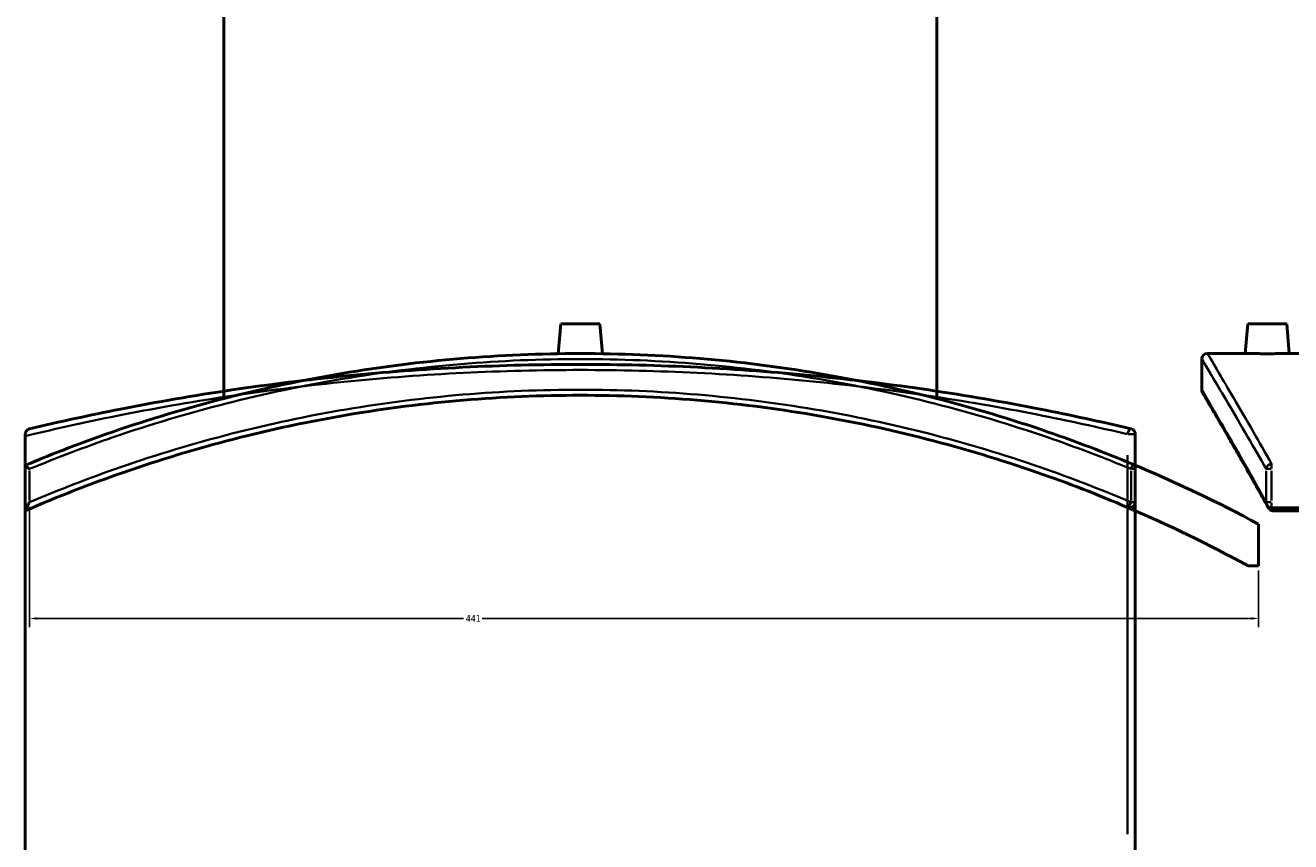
# Model space of a CAD drawing. Header units: millimetres. Extents: x -604 to 1145, y -317 to 908.
# Tile 5 of 10: x 246 to 700, y 23 to 316. Entities that reach past the tile are written whole.
import ezdxf

# ---------------------------------------------------------------- set-up
doc = ezdxf.new("R2010")
doc.units = ezdxf.units.MM
for name, color, linetype, lineweight in [('Dimension (ANSI)', 7, 'Continuous', 25), ('Visible (ANSI)', 7, 'Continuous', 50), ('Visible Narrow (ANSI)', 7, 'Continuous', 35)]:
    doc.layers.add(name, color=color, linetype=linetype, lineweight=lineweight)
doc.styles.add('Note Text (ANSI)', font='tahoma.ttf')
doc.dimstyles.new('Default - mm (ANSI)', dxfattribs={"dimtxt": 2.4, "dimasz": 2.5, "dimexe": 3.175, "dimexo": 1.6002, "dimgap": 0.8, "dimtad": 0, "dimtoh": 1, "dimdec": 0, "dimrnd": 1e-08, "dimzin": 4, "dimdsep": 46, "dimtxsty": 'Note Text (ANSI)', "dimcen": 0.09, "dimdle": 10, "dimclrd": 256, "dimclre": 256, "dimclrt": 5, "dimadec": 1, "dimazin": 1, "dimtfac": 1.27, "dimtofl": 0, "dimtmove": 0, "dimatfit": 3, "dimfxl": 1, "dimtolj": 1, "dimtzin": 4, "dimlwd": -1, "dimlwe": -1, "dimarcsym": 0})

# ---------------------------------------------------------------- blocks, each defined once
blk = doc.blocks.new('*D6')
at = {"layer": 'Defpoints', "color": 0, "transparency": 16777216}
for p in [(247.35, 145.01), (688.81, 122.15), (688.81, 103.28)]:
    blk.add_point(p, dxfattribs=at)
at = {"layer": 'Dimension (ANSI)', "transparency": 16777216}
for p, q in [((247.35, 143.41), (247.35, 100.1)), ((688.81, 120.55), (688.81, 100.1)), ((249.85, 103.28), (403.21, 103.28)), ((686.31, 103.28), (409.89, 103.28))]:
    blk.add_line(p, q, dxfattribs=at)
for points in [[(249.85, 103.69), (249.85, 102.86), (247.35, 103.28)], [(686.31, 103.69), (686.31, 102.86), (688.81, 103.28)]]:
    blk.add_solid(points, dxfattribs=at)
at = {"layer": 'Dimension (ANSI)', "color": 5, "transparency": 16777216, "insert": (404.01, 104.48), "char_height": 2.4, "attachment_point": 1, "style": 'Note Text (ANSI)'}
blk.add_mtext('\\A1;441', dxfattribs=at)

msp = doc.modelspace()

# ---------------------------------------------------------------- linework, layer by layer
at = {"layer": 'Visible (ANSI)'}
for p, q in [((317.16, 182.27), (317.16, 385.43)), ((573.16, 182.27), (573.16, 385.43)), ((438.16, 209.03), (437.23, 198.37)), ((438.16, 209.03), (452.16, 209.03)), ((452.16, 209.03), (453.09, 198.37)), ((684.88, 209.03), (683.95, 198.43)), ((684.88, 209.03), (698.88, 209.03)), ((698.88, 209.03), (699.8, 198.43)), ((668.38, 196.43), (668.38, 185.43)), ((683.95, 198.43), (670.38, 198.43)), ((775.38, 198.43), (699.8, 198.43)), ((245.81, 169.44), (245.81, 168.77)), ((245.81, -249.73), (245.81, 168.77)), ((644.51, 18.27), (644.51, 169.44)), ((245.81, 158.28), (245.81, 158.26)), ((245.81, 158.26), (245.81, 142.09)), ((644.51, 145.01), (644.51, 156.95)), ((245.81, 142.09), (245.81, 141.97)), ((844.63, 143.01), (693.46, 143.01)), ((844.63, 141.97), (694.12, 141.97)), ((688.81, 122.15), (688.81, 137.15)), ((685.01, 122.15), (688.81, 122.15))]:
    msp.add_line(p, q, dxfattribs=at)
for centre, radius, start, end in [((670.38, 196.43), 2, 90, 180), ((670.38, 185.43), 2, 180, 210.4102), ((642.51, 169.44), 2, 0, 76.6593), ((445.16, -316.57), 515, 61.7638, 67.375), ((642.51, 156.95), 2, 0, 67.375), ((642.51, 145.01), 2, 246.8508, 0), ((445.16, -316.57), 500, 61.3345, 66.8508), ((693.46, 145.01), 2, 209.0147, 270)]:
    msp.add_arc(centre, radius, start, end, dxfattribs=at)
for points, knots in [([(643.28, 158.8), (633.42, 162.9), (623.41, 166.72), (586.58, 179.43), (558.95, 186.51), (502.58, 196.02), (473.87, 198.43), (445.16, 198.43), (416.44, 198.43), (387.73, 196.01), (331.37, 186.51), (303.73, 179.43), (266.49, 166.57), (256.06, 162.59), (245.81, 158.28)], [-42.139601, -42.139601, -42.139601, -42.139601, -38.873286, -38.873286, -30.292806, -30.292806, -21.712321, -21.712321, -21.712321, -13.131836, -13.131836, -4.551356, -4.551356, -1.148852, -1.148852, -1.148852, -1.148852]), ([(691.88, 198.37), (690.88, 198.37), (689.82, 198.37), (687.86, 198.38), (686.97, 198.39), (685.57, 198.41), (684.96, 198.41), (684.15, 198.43), (683.95, 198.43), (683.95, 198.43)], [0, 0, 0, 0, 0.298743, 0.298743, 0.597485, 0.597485, 0.896182, 0.896182, 1.194878, 1.194878, 1.194878, 1.194878]), ([(699.8, 198.43), (699.8, 198.43), (699.61, 198.43), (698.8, 198.41), (698.19, 198.41), (696.78, 198.39), (695.89, 198.38), (693.93, 198.37), (692.87, 198.37), (691.88, 198.37)], [3.584635, 3.584635, 3.584635, 3.584635, 3.883332, 3.883332, 4.182029, 4.182029, 4.480771, 4.480771, 4.779514, 4.779514, 4.779514, 4.779514]), ([(642.97, 171.39), (632.27, 173.92), (621.37, 176.29), (584.11, 183.61), (556.95, 187.65), (501.58, 193.11), (473.37, 194.52), (445.16, 194.52), (416.95, 194.52), (388.73, 193.11), (333.36, 187.65), (306.21, 183.61), (268.94, 176.29), (258.05, 173.92), (247.35, 171.39)], [5.250923, 5.250923, 5.250923, 5.250923, 8.815718, 8.815718, 17.259265, 17.259265, 25.702816, 25.702816, 25.702816, 34.146368, 34.146368, 42.589914, 42.589914, 46.154836, 46.154836, 46.154836, 46.154836]), ([(245.81, 141.97), (257.33, 146.98), (269.09, 151.58), (307.08, 164.78), (334.06, 171.73), (389.09, 181.06), (417.12, 183.43), (445.16, 183.43), (473.19, 183.43), (501.22, 181.06), (556.25, 171.73), (583.23, 164.78), (620.26, 151.91), (631.09, 147.72), (641.72, 143.17)], [-46.466745, -46.466745, -46.466745, -46.466745, -42.589914, -42.589914, -34.146368, -34.146368, -25.702816, -25.702816, -25.702816, -17.259265, -17.259265, -8.815718, -8.815718, -5.250923, -5.250923, -5.250923, -5.250923]), ([(691.71, 144.04), (690.26, 146.66), (688.86, 149.16), (686.19, 153.91), (684.92, 156.17), (682.5, 160.44), (681.36, 162.45), (679.21, 166.22), (678.2, 167.97), (676.33, 171.23), (675.46, 172.73), (673.88, 175.46), (673.16, 176.69), (671.88, 178.89), (671.32, 179.85), (670.36, 181.51), (669.95, 182.2), (669.3, 183.31), (669.06, 183.72), (668.73, 184.28), (668.65, 184.42), (668.65, 184.42)], [5.250923, 5.250923, 5.250923, 5.250923, 7.296112, 7.296112, 9.341302, 9.341302, 11.386491, 11.386491, 13.43168, 13.43168, 15.47687, 15.47687, 17.522059, 17.522059, 19.567248, 19.567248, 21.612437, 21.612437, 23.657627, 23.657627, 25.702816, 25.702816, 25.702816, 25.702816]), ([(245.81, 169.44), (245.81, 169.61), (245.83, 169.77), (245.92, 170.14), (246.01, 170.34), (246.26, 170.74), (246.45, 170.92), (246.86, 171.22), (247.09, 171.33), (247.34, 171.38), (247.34, 171.39), (247.35, 171.39)], [-0.4008261, -0.4008261, -0.4008261, -0.4008261, -0.3452989, -0.3452989, -0.2596651, -0.2596651, -0.1363611, -0.1363611, 0, 0, 0.0011397, 0.0011397, 0.0011397, 0.0011397]), ([(247.35, 156.95), (247.34, 156.95), (247.34, 156.95), (247.13, 157.1), (246.94, 157.24), (246.58, 157.51), (246.41, 157.64), (246.12, 157.88), (246, 158), (245.85, 158.16), (245.81, 158.22), (245.81, 158.26)], [-0.299796, -0.299796, -0.299796, -0.299796, -0.2990369, -0.2990369, -0.2228923, -0.2228923, -0.148968, -0.148968, -0.0687691, -0.0687691, 0, 0, 0, 0]), ([(245.81, 142.09), (245.81, 142.15), (245.83, 142.23), (245.92, 142.5), (246.01, 142.7), (246.26, 143.2), (246.45, 143.54), (246.86, 144.24), (247.09, 144.62), (247.34, 145), (247.34, 145.01), (247.35, 145.01)], [-0.4008261, -0.4008261, -0.4008261, -0.4008261, -0.3452989, -0.3452989, -0.2596651, -0.2596651, -0.1363611, -0.1363611, 0, 0, 0.0011397, 0.0011397, 0.0011397, 0.0011397]), ([(693.46, 142.09), (693.28, 142.15), (693.12, 142.23), (692.75, 142.5), (692.56, 142.7), (692.26, 143.07), (692.15, 143.25), (692.04, 143.43)], [-0.4008261, -0.4008261, -0.4008261, -0.4008261, -0.3452989, -0.3452989, -0.2596651, -0.2596651, -0.190704, -0.190704, -0.190704, -0.190704]), ([(693.46, 142.09), (693.54, 142.06), (693.63, 142.03), (693.85, 141.98), (693.99, 141.97), (694.12, 141.97)], [0.29413846, 0.29413846, 0.29413846, 0.29413846, 0.32102694, 0.32102694, 0.36242683, 0.36242683, 0.36242683, 0.36242683])]:
    msp.add_open_spline(points, degree=3, knots=knots, dxfattribs=at)
msp.add_open_spline([(691.71, 144.04), (691.82, 143.84), (691.93, 143.64), (692.04, 143.43)], degree=3, dxfattribs=at)
at = {"layer": 'Visible Narrow (ANSI)'}
for p, q in [((641.91, 169.44), (644.5, 169.44)), ((641.72, 161.88), (641.72, 25.83)), ((247.35, 145.61), (247.35, 156.35)), ((642.97, 156.35), (642.97, 145.61)), ((644.5, 156.95), (643.1, 156.95)), ((691.51, 156.35), (691.51, 145.61)), ((693.32, 156.95), (691.55, 156.95)), ((693.46, 158.75), (693.46, 157.07)), ((693.46, 145.61), (693.46, 156.35)), ((643.1, 145.01), (644.5, 145.01)), ((691.55, 145.01), (693.32, 145.01)), ((693.46, 143.02), (693.46, 144.85))]:
    msp.add_line(p, q, dxfattribs=at)
for centre, major_axis, ratio, start_param, end_param in [((642.51, 169.44), (0.46, 1.95), 0.384103, 0.083082, 1.57855), ((642.51, 156.95), (0.77, 1.85), 0.213827, 4.875367, 6.20909), ((693.46, 156.95), (-1.74, -0.99), 0.901694, 4.312447, 5.64617), ((642.51, 145.01), (-0.79, -1.84), 0.21304, 0.083082, 1.57855), ((693.46, 145.01), (-1.75, -0.97), 0.898376, 5.757736, 6.25553)]:
    msp.add_ellipse(centre, major_axis=major_axis, ratio=ratio, start_param=start_param, end_param=end_param, dxfattribs=at)
for points, knots in [([(247.35, 156.95), (257.19, 161.04), (267.19, 164.84), (303.95, 177.51), (331.54, 184.56), (387.82, 194.02), (416.49, 196.43), (445.16, 196.43), (473.83, 196.43), (502.49, 194.02), (558.77, 184.56), (586.36, 177.51), (623.13, 164.84), (633.13, 161.04), (642.97, 156.95)], [1.284902, 1.284902, 1.284902, 1.284902, 4.551356, 4.551356, 13.131836, 13.131836, 21.712321, 21.712321, 21.712321, 30.292806, 30.292806, 38.873286, 38.873286, 42.139601, 42.139601, 42.139601, 42.139601]), ([(668.38, 196.43), (668.38, 196.43), (669.83, 194.02), (675.47, 184.56), (679.65, 177.51), (686.99, 164.84), (689.18, 161.04), (691.51, 156.95)], [21.712321, 21.712321, 21.712321, 21.712321, 30.292806, 30.292806, 38.873286, 38.873286, 42.139601, 42.139601, 42.139601, 42.139601]), ([(693.46, 158.8), (691.13, 162.9), (688.95, 166.72), (681.62, 179.43), (677.45, 186.51), (671.83, 196.02), (670.38, 198.43), (670.38, 198.43)], [-42.139601, -42.139601, -42.139601, -42.139601, -38.873286, -38.873286, -30.292806, -30.292806, -21.712321, -21.712321, -21.712321, -21.712321]), ([(245.81, 168.77), (257.33, 171.56), (269.09, 174.14), (307.08, 181.63), (334.06, 185.67), (389.09, 191.12), (417.12, 192.52), (445.16, 192.52), (473.19, 192.52), (501.22, 191.12), (556.25, 185.67), (583.23, 181.63), (620.26, 174.33), (631.09, 171.97), (641.72, 169.44)], [-46.466745, -46.466745, -46.466745, -46.466745, -42.589914, -42.589914, -34.146368, -34.146368, -25.702816, -25.702816, -25.702816, -17.259265, -17.259265, -8.815718, -8.815718, -5.250923, -5.250923, -5.250923, -5.250923]), ([(642.97, 145.01), (632.27, 149.57), (621.37, 153.78), (584.11, 166.7), (556.95, 173.68), (501.58, 183.05), (473.37, 185.43), (445.16, 185.43), (416.95, 185.43), (388.73, 183.05), (333.36, 173.68), (306.21, 166.7), (268.94, 153.78), (258.05, 149.57), (247.35, 145.01)], [5.250923, 5.250923, 5.250923, 5.250923, 8.815718, 8.815718, 17.259265, 17.259265, 25.702816, 25.702816, 25.702816, 34.146368, 34.146368, 42.589914, 42.589914, 46.154836, 46.154836, 46.154836, 46.154836]), ([(691.51, 145.01), (688.97, 149.57), (686.61, 153.78), (679.29, 166.7), (675.24, 173.68), (669.78, 183.05), (668.38, 185.43), (668.38, 185.43)], [5.250923, 5.250923, 5.250923, 5.250923, 8.815718, 8.815718, 17.259265, 17.259265, 25.702816, 25.702816, 25.702816, 25.702816])]:
    msp.add_open_spline(points, degree=3, knots=knots, dxfattribs=at)
msp.add_open_spline([(694.12, 141.97), (693.93, 142.32), (693.74, 142.67), (693.55, 143.01)], degree=3, dxfattribs=at)

# ---------------------------------------------------------------- dimensions: what is measured, and where the dimension line sits
at = {"layer": 'Dimension (ANSI)'}
dim = msp.add_linear_dim(base=(688.81, 103.28), p1=(247.35, 145.01), p2=(688.81, 122.15), angle=180, dimstyle='Default - mm (ANSI)', override={"dimgap": 0.8, "dimtoh": 0, "dimdec": 0, "dimtol": 0, "dimlim": 0, "dimtp": 0, "dimtm": 0, "dimtdec": 2, "dimatfit": 1}, dxfattribs=at)
dim.commit()
dim.dimension.update_dxf_attribs({"geometry": '*D6', "text_midpoint": (406.55, 103.28), "dimtype": 160})

doc.saveas('drawing.dxf')
